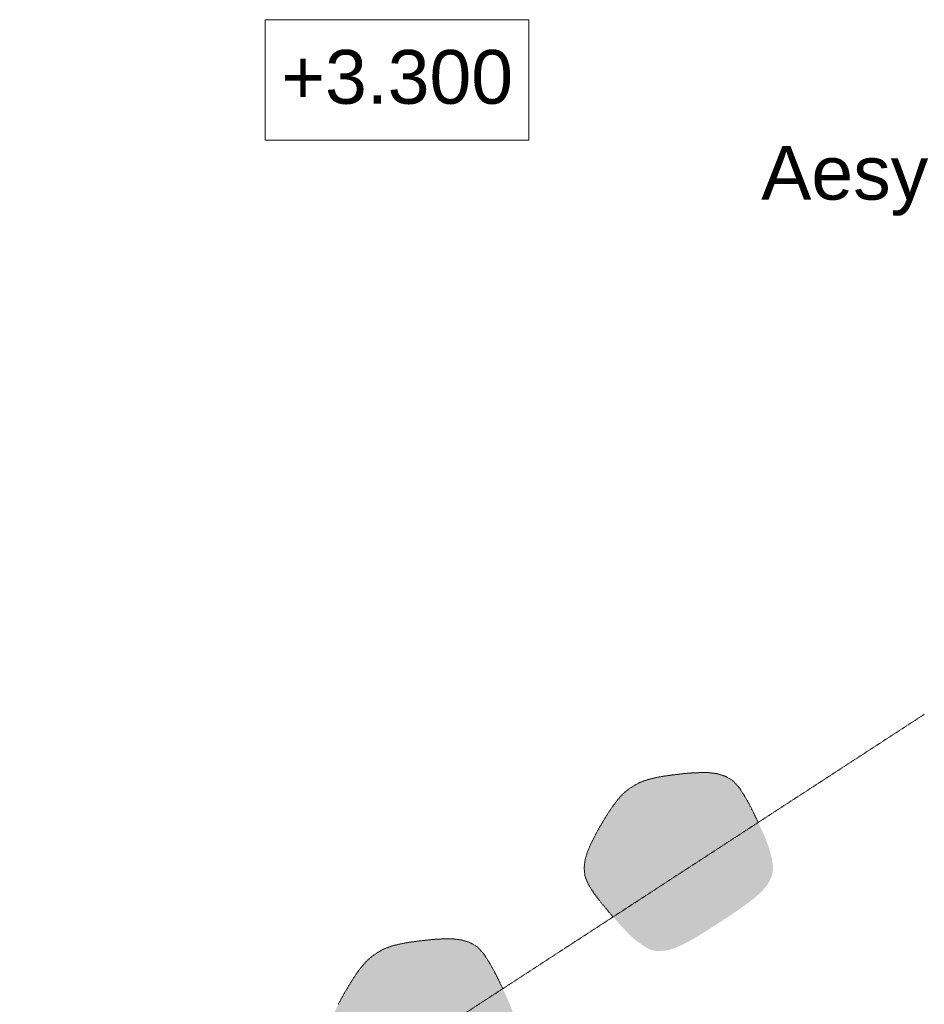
# Model space of a CAD drawing. Extents: x 0 to 92550, y 0 to 59400.
# Tile 27 of 94: x 15951 to 18474, y 36631 to 39378. Entities that reach past the tile are written whole.
import ezdxf
from ezdxf.xclip import XClip

# ---------------------------------------------------------------- set-up
doc = ezdxf.new("R2010")
doc.units = 0
doc.header["$MEASUREMENT"] = 0
doc.header["$XCLIPFRAME"] = 0
doc.linetypes.add('Streeplijn fijn', pattern=[234.119993, 155.999994, -78.119999])
doc.layers.add('ZZ 72 Vaste inrichting', color=7, linetype='Continuous')
doc.layers.add('ZZ Info_tekst Algemeen', color=7, linetype='Continuous')
doc.styles.add('GENERATED_STYLE_2', font='arial.ttf')

# ---------------------------------------------------------------- blocks, each defined once
blk = doc.blocks.new('Drawing_1_1', base_point=(5738.9, 6500))
at = {"layer": 'ZZ 72 Vaste inrichting', "linetype": 'Continuous', "lineweight": 0, "true_color": 0xffffff}
for points in [[(18004.5, 37151.6), (17994.9, 37171.2), (17984.2, 37192.5), (17971.5, 37214.4), (17957.1, 37236.5), (17939.8, 37255.4), (17918.1, 37267.8), (17894.8, 37274.9), (17871.8, 37277.5), (17850.2, 37277.6), (17831.3, 37277), (17814.1, 37275.7), (17797.1, 37274), (17779.8, 37272), (17760.9, 37269.6), (17741.5, 37266.6), (17723, 37263), (17705.5, 37258.8), (17690.7, 37253.9), (17678.2, 37248.7), (17667.7, 37243.1), (17658.3, 37237.3), (17649.2, 37231.1), (17639.9, 37223.8), (17630, 37214.4), (17619.5, 37202.8), (17608.7, 37188.7), (17597.7, 37173), (17587.3, 37156.6), (17577.5, 37140.4), (17568.5, 37125.2), (17560.1, 37110.4), (17552.1, 37095), (17544, 37078.1), (17535.3, 37058.4), (17528.4, 37036.3), (17525.3, 37012), (17527.9, 36987.2), (17538.2, 36963.7), (17552.6, 36941.6), (17567.5, 36921.3), (17582.5, 36902.8), (17596.7, 36886.1), (17609.9, 36870.8), (17622.6, 36856.6), (17634.3, 36843.7), (17645.3, 36832.2), (17654.5, 36823), (17661.1, 36816.9), (17665.9, 36812.9), (17669.5, 36809.9), (17673.4, 36807), (17677.9, 36803.5), (17683.2, 36799.8), (17688.5, 36796.1), (17694, 36792.5), (17699.7, 36788.9), (17707.4, 36785.1), (17715.3, 36782.2), (17725.6, 36780.2), (17738.8, 36779.8), (17753.4, 36781.2), (17768, 36784.8), (17782.4, 36790), (17796.5, 36796.2), (17809.9, 36802.9), (17822.2, 36809.5), (17833.4, 36815.9), (17844, 36822.2), (17853.8, 36828.2), (17862.5, 36833.6), (17870.8, 36838.9), (17879, 36844.1), (17887.1, 36849.3), (17895.5, 36854.7), (17903.9, 36860.2), (17912.3, 36865.7), (17920.5, 36871.1), (17928.8, 36876.5), (17936.7, 36881.9), (17944.9, 36887.3), (17953.5, 36893.2), (17962.9, 36899.7), (17972.9, 36906.8), (17983.4, 36914.6), (17994.3, 36923), (18006, 36932.6), (18017.3, 36942.9), (18028, 36954.1), (18036.9, 36966), (18044.1, 36978.8), (18049.1, 36990.9), (18051.5, 37001.1), (18052.2, 37009.7), (18051.7, 37017.1), (18051.7, 37018.1), (18050.8, 37024.8), (18049.8, 37031.3), (18048.6, 37037.6), (18047.2, 37043.9), (18045.7, 37049.6), (18044.8, 37054.2), (18043.3, 37058.8), (18041.7, 37064.8), (18038.8, 37073.2), (18034.2, 37085.5), (18028.2, 37100.1), (18020.9, 37116.1), (18013.1, 37133.3)], [(17292.3, 36687.8), (17282.7, 36707.4), (17271.7, 36728.6), (17259.3, 36750.6), (17244.9, 36772.7), (17227.6, 36791.5), (17205.9, 36804), (17182.6, 36811), (17159.3, 36813.7), (17138, 36813.8), (17119.1, 36813.1), (17101.8, 36811.9), (17084.9, 36810.2), (17067.3, 36808.2), (17048.6, 36805.8), (17029.3, 36802.8), (17010.5, 36799.2), (16993.3, 36794.9), (16978.5, 36790.1), (16965.9, 36784.9), (16955.4, 36779.3), (16946.1, 36773.5), (16937, 36767.3), (16927.6, 36760), (16917.8, 36750.6), (16907.3, 36739), (16896.3, 36724.9), (16885.5, 36709.2), (16875.1, 36692.8), (16865.3, 36676.5), (16856.3, 36661.4), (16847.9, 36646.5), (16839.7, 36631.2), (16831.5, 36614.3), (16822.9, 36594.6), (16816.2, 36572.5), (16813.1, 36548.2), (16815.7, 36523.4), (16826, 36499.9), (16840.4, 36477.8), (16855.3, 36457.5), (16870.3, 36439), (16884.3, 36422.2), (16897.7, 36406.9), (16910.1, 36392.8), (16921.9, 36379.8), (16932.9, 36368.4), (16942.2, 36359.2), (16948.7, 36353.1), (16953.5, 36349.1), (16957.3, 36346), (16960.9, 36343.2), (16965.7, 36339.7), (16971, 36336), (16976.1, 36332.3), (16981.8, 36328.6), (16987.3, 36325.1), (16988.3, 36324.6), (16994.9, 36321.3), (17003.1, 36318.4), (17013.4, 36316.4), (17026.6, 36316), (17040.9, 36317.4), (17055.6, 36320.9), (17070.2, 36326.1), (17084.1, 36332.4), (17097.5, 36339.1), (17109.7, 36345.7), (17121, 36352), (17131.5, 36358.4), (17141.3, 36364.4), (17150.2, 36369.8), (17158.6, 36375), (17166.7, 36380.2), (17174.9, 36385.5), (17183.1, 36390.9), (17191.5, 36396.4), (17199.9, 36401.9), (17208.3, 36407.3), (17216.6, 36412.6), (17224.5, 36418), (17232.5, 36423.5), (17241.1, 36429.3), (17250.7, 36435.9), (17260.7, 36443), (17271.2, 36450.7), (17282, 36459.2), (17293.5, 36468.7), (17305, 36479.1), (17315.6, 36490.3), (17324.7, 36502.2), (17331.9, 36515), (17336.9, 36527.1), (17339.1, 36537.3), (17339.8, 36545.9), (17339.5, 36553.3), (17339.3, 36554.3), (17338.6, 36561), (17337.4, 36567.4), (17336.2, 36573.8), (17334.7, 36580.1), (17333.5, 36585.8), (17332.3, 36590.3), (17331.1, 36595), (17329.3, 36601), (17326.6, 36609.4), (17321.8, 36621.6), (17315.8, 36636.3), (17308.7, 36652.3), (17300.9, 36669.5)]]:
    blk.add_hatch(color=7, dxfattribs=at).paths.add_polyline_path(points)
at = {"layer": 'ZZ 72 Vaste inrichting', "color": 174, "linetype": 'Streeplijn fijn', "lineweight": 5, "ltscale": 0.01, "true_color": 0x0000aa}
blk.add_line((18473.9, 37440.2), (13660.4, 34305.7), dxfattribs=at)
at = {"layer": 'ZZ 72 Vaste inrichting', "color": 174, "linetype": 'Streeplijn fijn', "lineweight": 5, "ltscale": 0.01, "true_color": 0x0000aa, "flags": 128}
for points in [[(17779.7, 37272), (17761, 37269.6)], [(17797.1, 37274.1), (17779.7, 37271.9)], [(17814.1, 37275.8), (17797.1, 37274.1)], [(17831.3, 37277), (17814.1, 37275.7)], [(17850.1, 37277.6), (17831.4, 37277)], [(17871.7, 37277.5), (17850.2, 37277.6)], [(17894.7, 37274.9), (17871.7, 37277.6)], [(17918.1, 37267.8), (17894.7, 37274.9)], [(17678.1, 37248.7), (17667.8, 37243.2)], [(17690.7, 37254), (17678.1, 37248.8)], [(17705.5, 37258.8), (17690.7, 37254)], [(17722.9, 37263), (17705.5, 37258.8)], [(17741.5, 37266.7), (17722.9, 37263)], [(17760.9, 37269.6), (17741.5, 37266.7)], [(17939.7, 37255.4), (17918.2, 37267.8)], [(17957.1, 37236.5), (17939.7, 37255.4)], [(17639.9, 37223.8), (17629.9, 37214.4)], [(17649.1, 37231.1), (17640, 37223.8)], [(17658.3, 37237.3), (17649.2, 37231.1)], [(17667.7, 37243.2), (17658.4, 37237.3)], [(17971.5, 37214.4), (17957.1, 37236.5)], [(17619.5, 37202.8), (17608.7, 37188.7)], [(17629.9, 37214.4), (17619.6, 37202.8)], [(17984.1, 37192.5), (17971.5, 37214.5)], [(17994.9, 37171.3), (17984.2, 37192.4)], [(17597.7, 37173), (17587.4, 37156.6)], [(17608.7, 37188.7), (17597.7, 37173)], [(18004.5, 37151.6), (17994.9, 37171.2)], [(17577.5, 37140.4), (17568.5, 37125.2)], [(17587.3, 37156.6), (17577.5, 37140.4)], [(18010.7, 37138.6), (18004.5, 37151.7)], [(17560.1, 37110.4), (17552.2, 37095.1)], [(17568.5, 37125.2), (17560.1, 37110.4)], [(17552.1, 37095.1), (17544, 37078.1)], [(17535.3, 37058.4), (17528.4, 37036.3)], [(17543.9, 37078.1), (17535.3, 37058.5)], [(17528.3, 37036.3), (17525.3, 37012)], [(17525.3, 37012), (17528, 36987.3)], [(17527.9, 36987.3), (17538.2, 36963.7)], [(17538.1, 36963.7), (17552.5, 36941.6)], [(17552.5, 36941.6), (17567.6, 36921.3)], [(17567.5, 36921.3), (17582.6, 36902.7)], [(17582.5, 36902.8), (17596.7, 36886)], [(17596.7, 36886), (17606.1, 36875.2)], [(17048.5, 36805.8), (17029.4, 36802.9)], [(17067.3, 36808.2), (17048.6, 36805.8)], [(17084.9, 36810.2), (17067.4, 36808.2)], [(17101.7, 36811.9), (17084.9, 36810.2)], [(17119.1, 36813.2), (17101.7, 36811.9)], [(17137.9, 36813.8), (17119.2, 36813.2)], [(17159.3, 36813.7), (17138, 36813.8)], [(17182.5, 36811), (17159.3, 36813.7)], [(17205.9, 36804), (17182.5, 36811)], [(16955.3, 36779.3), (16946.2, 36773.5)], [(16965.9, 36784.9), (16955.4, 36779.3)], [(16978.5, 36790.1), (16965.9, 36784.9)], [(16993.3, 36794.9), (16978.5, 36790.1)], [(17010.5, 36799.2), (16993.3, 36795)], [(17029.3, 36802.8), (17010.6, 36799.2)], [(17227.5, 36791.6), (17206, 36804)], [(17244.9, 36772.7), (17227.5, 36791.6)], [(16917.7, 36750.6), (16907.4, 36738.9)], [(16927.5, 36760), (16917.7, 36750.6)], [(16936.9, 36767.3), (16927.6, 36760)], [(16946.1, 36773.5), (16937, 36767.3)], [(17259.3, 36750.6), (17244.9, 36772.7)], [(17271.7, 36728.6), (17259.3, 36750.6)], [(16896.3, 36724.9), (16885.5, 36709.1)], [(16907.3, 36739), (16896.3, 36724.9)], [(17282.7, 36707.5), (17271.7, 36728.6)], [(16885.5, 36709.2), (16875.2, 36692.8)], [(17292.3, 36687.8), (17282.7, 36707.4)], [(16865.3, 36676.6), (16856.3, 36661.4)], [(16875.1, 36692.8), (16865.3, 36676.5)], [(17298.4, 36674.8), (17292.3, 36687.8)], [(16847.9, 36646.6), (16839.8, 36631.2)], [(16856.3, 36661.4), (16847.9, 36646.5)]]:
    blk.add_lwpolyline(points, dxfattribs=at)
at = {"layer": 'ZZ Info_tekst Algemeen', "color": 7, "linetype": 'Continuous', "lineweight": 5, "ltscale": 0.01}
for p, q in [((17371.3, 39377.9), (16636.4, 39377.9)), ((16636.4, 39377.9), (16636.4, 39042.1)), ((17371.3, 39042.1), (17371.3, 39377.9)), ((16636.4, 39042.1), (17371.3, 39042.1))]:
    blk.add_line(p, q, dxfattribs=at)
at = {"layer": 'ZZ Info_tekst Algemeen', "color": 7, "linetype": 'Continuous', "lineweight": 5, "insert": (17003.9, 39217.3), "char_height": 150, "attachment_point": 5, "style": 'GENERATED_STYLE_2'}
blk.add_mtext('\\A1;{\\pqc;\\fArial|b0|i0|c0|p0;\\W1.000000;+3.300}', dxfattribs=at)
at = {"layer": 'ZZ Info_tekst Algemeen', "color": 7, "linetype": 'Continuous', "lineweight": 5, "insert": (19748.9, 38813.1), "char_height": 150, "attachment_point": 5, "line_spacing_factor": 0.921593, "style": 'GENERATED_STYLE_2'}
blk.add_mtext('\\A1;{\\pqc;\\fArial|b0|i0|c0|p0;\\W1.000000;Aesy Personenlift A-5000 1462x1520\\P\\pqc;\\fArial|b0|i0|c0|p0;\\W1.000000;platform: 1100x1467 mm}', dxfattribs=at)

msp = doc.modelspace()

# ---------------------------------------------------------------- block references
at = {"color": 7, "linetype": 'Continuous', "lineweight": 25, "ltscale": 0.01}
ref = msp.add_blockref('Drawing_1_1', (5738.9, 6500), dxfattribs=at)
XClip(ref).set_block_clipping_path([(1000, 1000), (74950, 58400)])

doc.saveas('drawing.dxf')
